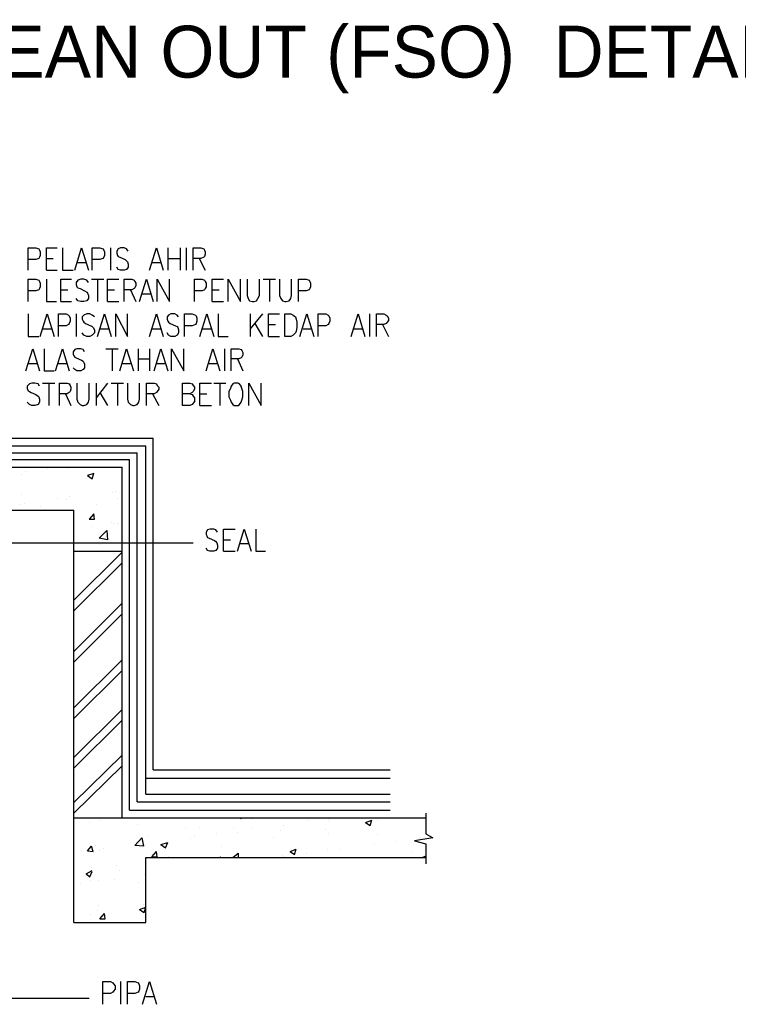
# Model space of a CAD drawing. Header units: millimetres. Extents: x 0 to 420, y 0 to 297.
# Tile 97 of 100: x 283 to 323, y 158 to 212. Entities that reach past the tile are written whole.
import ezdxf

# ---------------------------------------------------------------- set-up
doc = ezdxf.new("R2010")
doc.units = ezdxf.units.MM
doc.layers.add('LINE_000000', color=7, linetype='Continuous')
doc.layers.add('TEXT', color=7, linetype='Continuous')

msp = doc.modelspace()

# ---------------------------------------------------------------- linework, layer by layer
at = {"layer": 'LINE_000000', "lineweight": 25}
for p, q in [((288.375, 199.813), (288.375, 198.586)), ((291.55, 199.813), (291.55, 198.586)), ((292.227, 199.813), (292.227, 198.586)), ((292.566, 199.813), (292.566, 198.586)), ((284.819, 199.221), (285.2, 199.221)), ((291.55, 199.221), (292.227, 199.221)), ((293.285, 199.221), (293.624, 198.586)), ((286.512, 199.009), (286.978, 199.009)), ((290.703, 199.009), (291.169, 199.009)), ((284.819, 198.586), (285.411, 198.586)), ((287.316, 198.078), (287.994, 198.078)), ((287.655, 198.078), (287.655, 196.85)), ((296.841, 198.078), (297.519, 198.078)), ((297.18, 198.078), (297.18, 196.85)), ((285.623, 197.485), (286.004, 197.485)), ((288.205, 197.485), (288.586, 197.485)), ((289.475, 197.485), (289.772, 196.85)), ((290.11, 197.273), (290.576, 197.273)), ((294.005, 197.485), (294.386, 197.485)), ((285.623, 196.85), (286.216, 196.85)), ((288.205, 196.85), (288.84, 196.85)), ((294.005, 196.85), (294.64, 196.85)), ((286.47, 196.173), (286.47, 194.903)), ((296.122, 196.173), (296.122, 194.903)), ((296.799, 196.173), (296.122, 195.326)), ((302.726, 196.173), (302.726, 194.903)), ((284.607, 195.326), (285.115, 195.326)), ((287.782, 195.326), (288.29, 195.326)), ((290.703, 195.326), (291.169, 195.326)), ((293.497, 195.326), (293.963, 195.326)), ((296.376, 195.622), (296.799, 194.903)), ((297.138, 195.58), (297.519, 195.58)), ((299.043, 195.326), (299.508, 195.326)), ((301.879, 195.326), (302.345, 195.326)), ((303.445, 195.58), (303.784, 194.903)), ((297.138, 194.903), (297.73, 194.903)), ((288.121, 194.225), (288.798, 194.225)), ((288.459, 194.225), (288.459, 192.998)), ((289.899, 194.225), (289.899, 192.998)), ((290.534, 194.225), (290.534, 192.998)), ((294.682, 194.225), (294.682, 192.998)), ((283.803, 193.421), (284.311, 193.421)), ((285.496, 193.421), (285.962, 193.421)), ((289.052, 193.421), (289.518, 193.421)), ((289.899, 193.675), (290.534, 193.675)), ((290.915, 193.421), (291.38, 193.421)), ((293.836, 193.421), (294.301, 193.421)), ((295.402, 193.675), (295.698, 192.998)), ((284.607, 192.32), (285.284, 192.32)), ((284.946, 192.32), (284.946, 191.093)), ((287.57, 192.32), (287.57, 191.093)), ((288.205, 192.32), (287.57, 191.516)), ((288.417, 192.32), (289.094, 192.32)), ((288.756, 192.32), (288.756, 191.093)), ((294.09, 192.32), (294.767, 192.32)), ((294.428, 192.32), (294.428, 191.093)), ((285.877, 191.728), (286.173, 191.093)), ((287.782, 191.812), (288.205, 191.093)), ((290.703, 191.728), (291.042, 191.093)), ((293.328, 191.728), (293.709, 191.728)), ((293.328, 191.093), (293.963, 191.093)), ((269.071, 189.272), (290.745, 189.272)), ((269.536, 188.849), (290.322, 188.849)), ((290.322, 169.545), (290.322, 188.849)), ((290.745, 170.9), (290.745, 189.272)), ((269.96, 188.468), (289.856, 188.468)), ((289.856, 169.122), (289.856, 188.468)), ((270.425, 188.087), (289.433, 188.087)), ((289.433, 168.656), (289.433, 188.087)), ((270.849, 187.664), (289.01, 187.664)), ((283.464, 187.24), (283.464, 187.24)), ((283.633, 187.452), (283.633, 187.452)), ((284.903, 187.621), (284.903, 187.621)), ((285.962, 187.579), (285.962, 187.579)), ((287.359, 187.029), (287.443, 187.325)), ((289.01, 168.233), (289.01, 187.664)), ((283.464, 186.14), (283.464, 186.14)), ((286.089, 186.055), (286.089, 186.055)), ((288.502, 186.267), (288.502, 186.267)), ((288.629, 186.309), (288.629, 186.309)), ((283.379, 185.589), (283.379, 185.589)), ((283.591, 185.674), (283.591, 185.674)), ((284.48, 185.505), (284.48, 185.505)), ((285.454, 185.928), (285.454, 185.928)), ((285.919, 185.886), (285.919, 185.886)), ((287.57, 185.589), (287.57, 185.589)), ((288.756, 185.928), (288.756, 185.928)), ((277.495, 185.293), (286.343, 185.293)), ((286.343, 162.433), (286.343, 185.293)), ((288.417, 184.616), (288.417, 184.616)), ((288.544, 184.531), (288.544, 184.531)), ((288.756, 184.531), (288.756, 184.531)), ((287.316, 184.362), (287.316, 184.362)), ((276.267, 183.473), (292.947, 183.473)), ((287.782, 183.388), (287.782, 183.388)), ((294.64, 183.642), (295.021, 183.642)), ((295.571, 183.43), (296.037, 183.43)), ((286.343, 183.007), (289.01, 183.007)), ((286.343, 180.298), (289.01, 182.965)), ((294.64, 183.007), (295.275, 183.007)), ((286.343, 179.705), (289.01, 182.372)), ((286.343, 177.461), (289.01, 180.128)), ((286.343, 176.869), (289.01, 179.536)), ((286.343, 174.329), (289.01, 176.996)), ((286.343, 173.736), (289.01, 176.403)), ((286.343, 171.577), (289.01, 174.244)), ((286.343, 170.984), (289.01, 173.651)), ((286.343, 169.079), (289.01, 171.704)), ((286.343, 168.487), (289.01, 171.111)), ((290.745, 170.9), (303.869, 170.9)), ((290.322, 170.434), (303.869, 170.434)), ((290.322, 169.545), (303.869, 169.545)), ((289.433, 168.656), (303.869, 168.656)), ((289.856, 169.122), (303.869, 169.122)), ((286.343, 168.233), (305.858, 168.233)), ((287.824, 168.063), (287.824, 168.063)), ((295.571, 168.233), (295.614, 168.19)), ((295.614, 168.19), (295.614, 168.233)), ((296.206, 168.19), (296.206, 168.19)), ((299.297, 168.063), (299.297, 168.063)), ((300.482, 168.106), (300.482, 168.106)), ((300.524, 168.19), (300.524, 168.19)), ((302.514, 167.979), (302.853, 168.106)), ((302.768, 167.809), (302.853, 168.106)), ((303.191, 168.106), (303.191, 168.106)), ((287.189, 167.979), (287.189, 167.979)), ((289.856, 167.852), (289.856, 167.852)), ((292.523, 167.725), (292.523, 167.725)), ((293.328, 167.725), (293.328, 167.725)), ((295.19, 167.64), (295.19, 167.64)), ((296.164, 167.64), (296.164, 167.64)), ((297.815, 167.513), (297.815, 167.513)), ((297.984, 167.809), (297.984, 167.809)), ((300.313, 167.598), (300.313, 167.598)), ((302.514, 167.979), (302.768, 167.809)), ((290.407, 167.217), (290.407, 167.217)), ((292.82, 167.09), (292.82, 167.09)), ((293.031, 167.217), (293.031, 167.217)), ((294.259, 167.386), (294.259, 167.386)), ((295.402, 167.428), (295.402, 167.428)), ((297.392, 167.132), (297.392, 167.132)), ((300.482, 167.386), (300.482, 167.386)), ((303.149, 167.301), (303.149, 167.301)), ((305.52, 167.09), (305.52, 167.09)), ((305.562, 167.174), (305.562, 167.174)), ((305.816, 167.174), (305.816, 167.174)), ((286.766, 166.412), (286.766, 166.412)), ((287.105, 166.412), (287.316, 166.666)), ((287.105, 166.412), (287.401, 166.37)), ((287.401, 166.37), (287.316, 166.666)), ((287.528, 166.709), (287.528, 166.709)), ((287.74, 166.412), (287.74, 166.412)), ((287.994, 166.539), (287.994, 166.539)), ((289.899, 166.793), (289.899, 166.793)), ((290.322, 166.751), (290.322, 166.751)), ((291.169, 166.751), (291.55, 166.878)), ((294.513, 166.624), (294.513, 166.624)), ((298.323, 166.37), (298.662, 166.497)), ((298.577, 166.201), (298.662, 166.497)), ((300.397, 166.455), (300.397, 166.455)), ((301.117, 166.497), (301.117, 166.497)), ((303.022, 166.836), (303.022, 166.836)), ((304.25, 166.92), (304.25, 166.92)), ((305.858, 166.793), (305.858, 165.693)), ((290.322, 166.031), (305.858, 166.031)), ((290.322, 162.433), (290.322, 166.031)), ((290.661, 166.074), (290.915, 166.37)), ((291.592, 166.116), (291.592, 166.116)), ((294.428, 166.031), (294.471, 166.074)), ((294.471, 166.031), (294.471, 166.074)), ((297.9, 166.158), (297.9, 166.158)), ((297.984, 166.074), (297.984, 166.074)), ((298.323, 166.37), (298.577, 166.201)), ((299.254, 166.243), (299.254, 166.243)), ((305.096, 166.37), (305.096, 166.37)), ((305.647, 166.031), (305.816, 166.116)), ((305.816, 166.031), (305.816, 166.116)), ((288.713, 165.608), (288.713, 165.608)), ((287.02, 165.142), (287.359, 165.312)), ((287.02, 165.142), (287.232, 164.973)), ((287.232, 164.973), (287.359, 165.269)), ((288.586, 164.846), (288.586, 164.846)), ((288.883, 165.312), (288.883, 165.312)), ((290.237, 165.1), (290.237, 165.1)), ((286.681, 164.592), (286.681, 164.592)), ((287.274, 164.761), (287.274, 164.761)), ((287.697, 164.761), (287.697, 164.761)), ((289.941, 164.634), (289.941, 164.634)), ((287.697, 163.364), (287.697, 163.364)), ((289.983, 163.153), (290.322, 163.28)), ((289.983, 163.153), (290.237, 162.983)), ((290.195, 163.449), (290.195, 163.449)), ((290.237, 162.983), (290.322, 163.28)), ((287.274, 162.899), (287.274, 162.899)), ((287.655, 163.11), (287.655, 163.11)), ((287.782, 162.645), (288.036, 162.941)), ((287.909, 162.772), (287.909, 162.772)), ((286.343, 162.433), (290.322, 162.433)), ((288.925, 159.173), (288.925, 157.903)), ((281.94, 158.242), (287.189, 158.242)), ((290.322, 158.327), (290.788, 158.327))]:
    msp.add_line(p, q, dxfattribs=at)
for points in [[(283.803, 198.586), (283.803, 199.813), (284.226, 199.813), (284.395, 199.771), (284.438, 199.686), (284.48, 199.602), (284.48, 199.39), (284.438, 199.305), (284.395, 199.221), (284.226, 199.178), (283.803, 199.178)], [(284.819, 198.586), (284.819, 199.813), (285.411, 199.813)], [(285.708, 199.813), (285.708, 198.586), (286.3, 198.586)], [(286.385, 198.586), (286.766, 199.813), (287.147, 198.586)], [(287.359, 198.586), (287.359, 199.813), (287.782, 199.813), (287.951, 199.771), (287.994, 199.686), (288.036, 199.602), (288.036, 199.39), (287.994, 199.305), (287.951, 199.221), (287.782, 199.178), (287.359, 199.178)], [(289.348, 199.644), (289.264, 199.771), (289.137, 199.813), (288.925, 199.813), (288.798, 199.771), (288.713, 199.644), (288.713, 199.517), (288.756, 199.39), (288.798, 199.348), (288.883, 199.305), (289.179, 199.178), (289.264, 199.094), (289.306, 199.051), (289.348, 198.924), (289.348, 198.755), (289.264, 198.628), (289.137, 198.586), (288.925, 198.586), (288.798, 198.628), (288.713, 198.755)], [(290.534, 198.586), (290.915, 199.813), (291.296, 198.586)], [(292.947, 198.586), (292.947, 199.813), (293.37, 199.813), (293.539, 199.771), (293.582, 199.686), (293.624, 199.602), (293.624, 199.475), (293.582, 199.348), (293.539, 199.305), (293.37, 199.221), (292.947, 199.221)], [(283.803, 196.85), (283.803, 198.078), (284.226, 198.078), (284.395, 198.035), (284.438, 197.951), (284.48, 197.866), (284.48, 197.654), (284.438, 197.57), (284.395, 197.485), (284.226, 197.443), (283.803, 197.443)], [(284.819, 198.078), (284.819, 196.85), (285.369, 196.85)], [(285.623, 196.85), (285.623, 198.078), (286.216, 198.078)], [(287.147, 197.908), (287.062, 198.035), (286.893, 198.078), (286.724, 198.078), (286.554, 198.035), (286.47, 197.908), (286.47, 197.781), (286.512, 197.654), (286.554, 197.612), (286.681, 197.57), (286.935, 197.443), (287.062, 197.358), (287.105, 197.316), (287.147, 197.189), (287.147, 197.019), (287.062, 196.892), (286.893, 196.85), (286.724, 196.85), (286.554, 196.892), (286.47, 197.019)], [(288.205, 196.85), (288.205, 198.078), (288.84, 198.078)], [(289.137, 196.85), (289.137, 198.078), (289.56, 198.078), (289.687, 198.035), (289.729, 197.951), (289.772, 197.866), (289.772, 197.739), (289.729, 197.612), (289.687, 197.57), (289.56, 197.485), (289.137, 197.485)], [(289.983, 196.85), (290.364, 198.078), (290.745, 196.85)], [(290.957, 196.85), (290.957, 198.078), (291.634, 196.85), (291.634, 198.078)], [(293.031, 196.85), (293.031, 198.078), (293.455, 198.078), (293.582, 198.035), (293.624, 197.951), (293.666, 197.866), (293.666, 197.654), (293.624, 197.57), (293.582, 197.485), (293.455, 197.443), (293.031, 197.443)], [(294.005, 196.85), (294.005, 198.078), (294.64, 198.078)], [(294.894, 196.85), (294.894, 198.078), (295.571, 196.85), (295.571, 198.078)], [(295.952, 198.078), (295.952, 197.189), (295.995, 197.019), (296.079, 196.892), (296.249, 196.85), (296.333, 196.85), (296.46, 196.892), (296.545, 197.019), (296.63, 197.189), (296.63, 198.078)], [(297.73, 198.078), (297.73, 197.189), (297.815, 197.019), (297.9, 196.892), (298.027, 196.85), (298.111, 196.85), (298.281, 196.892), (298.365, 197.019), (298.408, 197.189), (298.408, 198.078)], [(298.789, 196.85), (298.789, 198.078), (299.212, 198.078), (299.381, 198.035), (299.424, 197.951), (299.466, 197.866), (299.466, 197.654), (299.424, 197.57), (299.381, 197.485), (299.212, 197.443), (298.789, 197.443)], [(283.803, 196.173), (283.803, 194.903), (284.395, 194.903)], [(284.48, 194.903), (284.861, 196.173), (285.242, 194.903)], [(285.496, 194.903), (285.496, 196.173), (285.919, 196.173), (286.046, 196.088), (286.089, 196.046), (286.131, 195.919), (286.131, 195.749), (286.089, 195.622), (286.046, 195.58), (285.919, 195.495), (285.496, 195.495)], [(287.486, 196.003), (287.359, 196.088), (287.232, 196.173), (287.062, 196.173), (286.893, 196.088), (286.808, 196.003), (286.808, 195.876), (286.851, 195.749), (286.893, 195.707), (286.978, 195.622), (287.274, 195.495), (287.359, 195.453), (287.401, 195.411), (287.486, 195.284), (287.486, 195.114), (287.359, 194.987), (287.232, 194.903), (287.062, 194.903), (286.893, 194.987), (286.808, 195.114)], [(287.655, 194.903), (288.036, 196.173), (288.417, 194.903)], [(288.671, 194.903), (288.671, 196.173), (289.306, 194.903), (289.306, 196.173)], [(290.534, 194.903), (290.915, 196.173), (291.296, 194.903)], [(292.142, 196.003), (292.058, 196.088), (291.931, 196.173), (291.719, 196.173), (291.592, 196.088), (291.507, 196.003), (291.507, 195.876), (291.55, 195.749), (291.592, 195.707), (291.677, 195.622), (291.973, 195.495), (292.058, 195.453), (292.1, 195.411), (292.142, 195.284), (292.142, 195.114), (292.058, 194.987), (291.931, 194.903), (291.719, 194.903), (291.592, 194.987), (291.507, 195.114)], [(292.481, 194.903), (292.481, 196.173), (292.904, 196.173), (293.074, 196.088), (293.116, 196.046), (293.158, 195.919), (293.158, 195.749), (293.116, 195.622), (293.074, 195.58), (292.904, 195.495), (292.481, 195.495)], [(293.328, 194.903), (293.709, 196.173), (294.09, 194.903)], [(294.344, 196.173), (294.344, 194.903), (294.894, 194.903)], [(297.138, 194.903), (297.138, 196.173), (297.73, 196.173)], [(298.873, 194.903), (299.254, 196.173), (299.635, 194.903)], [(299.889, 194.903), (299.889, 196.173), (300.313, 196.173), (300.44, 196.088), (300.482, 196.046), (300.524, 195.919), (300.524, 195.749), (300.482, 195.622), (300.44, 195.58), (300.313, 195.495), (299.889, 195.495)], [(301.71, 194.903), (302.091, 196.173), (302.472, 194.903)], [(303.107, 194.903), (303.107, 196.173), (303.53, 196.173), (303.657, 196.088), (303.699, 196.046), (303.784, 195.919), (303.784, 195.792), (303.699, 195.707), (303.657, 195.622), (303.53, 195.58), (303.107, 195.58)], [(283.676, 192.998), (284.057, 194.225), (284.438, 192.998)], [(284.692, 194.225), (284.692, 192.998), (285.242, 192.998)], [(285.327, 192.998), (285.708, 194.225), (286.089, 192.998)], [(286.935, 194.056), (286.851, 194.183), (286.724, 194.225), (286.512, 194.225), (286.385, 194.183), (286.3, 194.056), (286.3, 193.929), (286.343, 193.844), (286.385, 193.76), (286.47, 193.717), (286.766, 193.59), (286.851, 193.548), (286.893, 193.463), (286.935, 193.379), (286.935, 193.167), (286.851, 193.082), (286.724, 192.998), (286.512, 192.998), (286.385, 193.082), (286.3, 193.167)], [(288.883, 192.998), (289.264, 194.225), (289.645, 192.998)], [(290.788, 192.998), (291.169, 194.225), (291.55, 192.998)], [(291.761, 192.998), (291.761, 194.225), (292.439, 192.998), (292.439, 194.225)], [(293.666, 192.998), (294.047, 194.225), (294.428, 192.998)], [(295.063, 192.998), (295.063, 194.225), (295.487, 194.225), (295.614, 194.183), (295.656, 194.141), (295.698, 194.014), (295.698, 193.887), (295.656, 193.76), (295.614, 193.717), (295.487, 193.675), (295.063, 193.675)], [(284.438, 192.151), (284.353, 192.278), (284.184, 192.32), (284.014, 192.32), (283.887, 192.278), (283.76, 192.151), (283.76, 192.024), (283.803, 191.897), (283.887, 191.855), (283.972, 191.812), (284.226, 191.685), (284.353, 191.601), (284.395, 191.558), (284.438, 191.431), (284.438, 191.262), (284.353, 191.135), (284.184, 191.093), (284.014, 191.093), (283.887, 191.135), (283.76, 191.262)], [(285.538, 191.093), (285.538, 192.32), (285.962, 192.32), (286.089, 192.278), (286.131, 192.193), (286.173, 192.109), (286.173, 191.982), (286.131, 191.855), (286.089, 191.812), (285.962, 191.728), (285.538, 191.728)], [(286.512, 192.32), (286.512, 191.431), (286.554, 191.262), (286.681, 191.135), (286.808, 191.093), (286.893, 191.093), (287.062, 191.135), (287.147, 191.262), (287.189, 191.431), (287.189, 192.32)], [(289.306, 192.32), (289.306, 191.431), (289.348, 191.262), (289.475, 191.135), (289.602, 191.093), (289.687, 191.093), (289.856, 191.135), (289.941, 191.262), (289.983, 191.431), (289.983, 192.32)], [(290.364, 191.093), (290.364, 192.32), (290.788, 192.32), (290.915, 192.278), (290.957, 192.193), (291.042, 192.109), (291.042, 191.982), (290.957, 191.855), (290.915, 191.812), (290.788, 191.728), (290.364, 191.728)], [(292.777, 191.728), (292.904, 191.685), (292.947, 191.601), (293.031, 191.516), (293.031, 191.304), (292.947, 191.22), (292.904, 191.135), (292.777, 191.093), (292.354, 191.093), (292.354, 192.32), (292.777, 192.32), (292.904, 192.278), (292.947, 192.193), (293.031, 192.109), (293.031, 191.982), (292.947, 191.855), (292.904, 191.812), (292.777, 191.728), (292.354, 191.728)], [(293.328, 191.093), (293.328, 192.32), (293.963, 192.32)], [(296.037, 191.093), (296.037, 192.32), (296.714, 191.093), (296.714, 192.32)], [(287.443, 187.325), (287.105, 187.198), (287.359, 187.029)], [(294.301, 184.065), (294.217, 184.192), (294.09, 184.235), (293.878, 184.235), (293.751, 184.192), (293.666, 184.065), (293.666, 183.938), (293.709, 183.854), (293.751, 183.769), (293.836, 183.727), (294.132, 183.6), (294.217, 183.557), (294.259, 183.473), (294.301, 183.346), (294.301, 183.176), (294.217, 183.049), (294.09, 183.007), (293.878, 183.007), (293.751, 183.049), (293.666, 183.176)], [(294.64, 183.007), (294.64, 184.235), (295.275, 184.235)], [(295.402, 183.007), (295.783, 184.235), (296.164, 183.007)], [(296.418, 184.235), (296.418, 183.007), (296.968, 183.007)], [(305.858, 168.487), (305.858, 167.344), (306.239, 167.132)], [(306.239, 167.132), (305.223, 166.963), (305.858, 166.793)], [(291.169, 166.751), (291.423, 166.582), (291.55, 166.878)], [(290.661, 166.074), (290.957, 166.074), (290.915, 166.37)], [(295.148, 166.031), (295.444, 166.285), (295.444, 166.031)], [(287.782, 162.645), (288.078, 162.645), (288.036, 162.941)], [(287.951, 157.903), (287.951, 159.173), (288.375, 159.173), (288.502, 159.089), (288.544, 159.046), (288.629, 158.919), (288.629, 158.75), (288.544, 158.623), (288.502, 158.581), (288.375, 158.496), (287.951, 158.496)], [(289.306, 157.903), (289.306, 159.173), (289.729, 159.173), (289.899, 159.089), (289.941, 159.046), (289.983, 158.919), (289.983, 158.75), (289.941, 158.623), (289.899, 158.581), (289.729, 158.496), (289.306, 158.496)], [(290.153, 157.903), (290.534, 159.173), (290.915, 157.903)]]:
    msp.add_lwpolyline(points, dxfattribs=at)
for points in [[(298.027, 194.903), (298.027, 196.173), (298.365, 196.173), (298.492, 196.088), (298.619, 196.003), (298.662, 195.876), (298.704, 195.707), (298.704, 195.411), (298.662, 195.199), (298.619, 195.114), (298.492, 194.987), (298.365, 194.903), (298.027, 194.903)], [(295.233, 192.32), (295.148, 192.278), (295.063, 192.151), (295.021, 192.024), (294.936, 191.855), (294.936, 191.558), (295.021, 191.389), (295.063, 191.262), (295.148, 191.135), (295.233, 191.093), (295.444, 191.093), (295.529, 191.135), (295.614, 191.262), (295.656, 191.389), (295.698, 191.558), (295.698, 191.855), (295.656, 192.024), (295.614, 192.151), (295.529, 192.278), (295.444, 192.32), (295.233, 192.32)], [(287.443, 185.081), (287.189, 184.785), (287.486, 184.785), (287.443, 185.081)], [(287.74, 183.727), (288.163, 184.15), (288.205, 183.642), (287.74, 183.727)], [(289.729, 166.709), (290.11, 167.132), (290.195, 166.666), (289.729, 166.709)]]:
    msp.add_lwpolyline(points, close=True, dxfattribs=at)

# ---------------------------------------------------------------- texts
at = {"layer": 'TEXT'}
msp.add_text('FLOOR CLEAN OUT (FSO)  DETAIL ', height=2.87582, dxfattribs=at).set_placement((262.932, 209.254))

doc.saveas('drawing.dxf')
